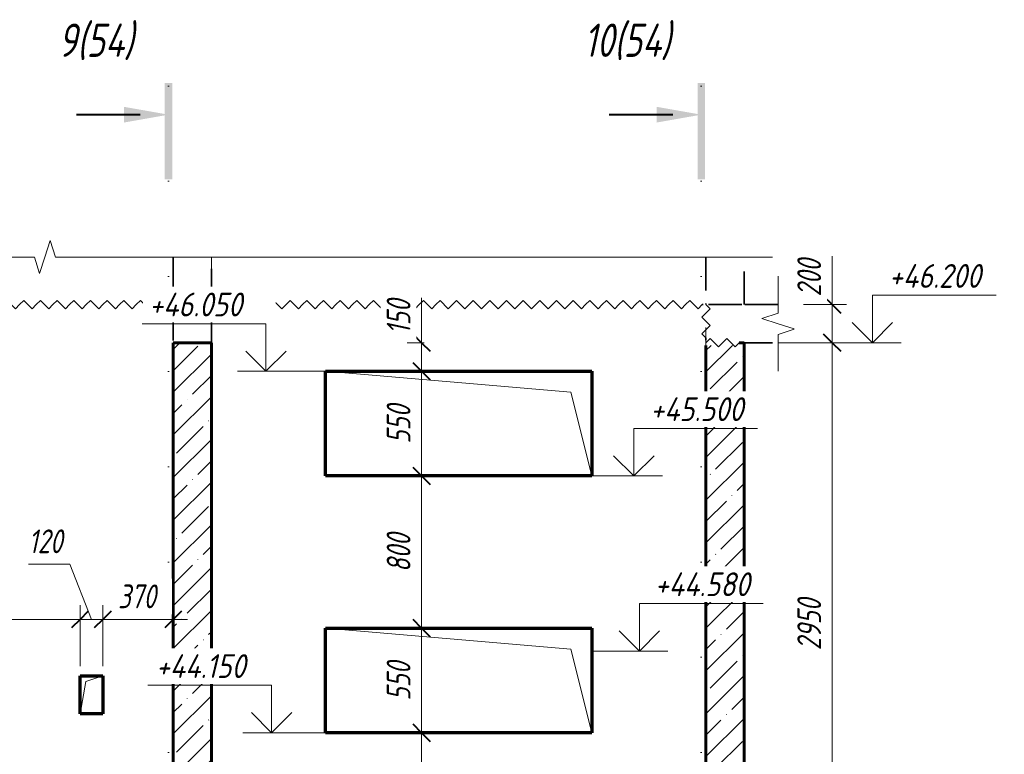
# Model space of a CAD drawing. Header units: millimetres. Extents: x -16800 to 60840, y 40904 to 48090.
# Tile 10 of 19: x 9051 to 14227, y 44037 to 47897. Entities that reach past the tile are written whole.
import ezdxf

# ---------------------------------------------------------------- set-up
doc = ezdxf.new("R2010")
doc.units = ezdxf.units.MM
for name, pattern in [('01 Штриховая _4 мм_', [300, 175, -125]), ('ADSK_Линия разреза', [1000, 0, -500, 0, -500]), ('ADSK_Линия сетки', [1250, 1000, -125, 0, -125]), ('ADSK_Невидимые', [250, 150, -100]), ('ADSK_Пунктирная_п5', [250, 0, -250])]:
    doc.linetypes.add(name, pattern=pattern)
for name, color, linetype, lineweight in [('A-____-____-DIMS', 211, 'Continuous', 9), ('A-____-____-DIMS-50', 211, 'Continuous', 9), ('A-____-NOTE-TEXT', 131, 'Continuous', 20), ('A-DETL-GENF-HDLN', 90, 'ADSK_Невидимые', 20), ('A-DETL-GENF-OTLN', 92, 'Continuous', 20), ('A-DOOR-____-OTLN', 31, 'Continuous', 20), ('A-FLOR-____-MCUT', 192, 'Continuous', 50), ('A-FLOR-____-OTLN', 192, 'Continuous', 20), ('A-GLAZ-____-OTLN', 151, 'Continuous', 20), ('A-WALL-____-MCUT', 113, 'Continuous', 50), ('A-WALL-____-OTLN', 113, 'Continuous', 20), ('A-WALL-____-PATT', 111, 'Continuous', 50), ('G-____-____-DIMS', 111, 'Continuous', 9), ('G-____-____-SYMB', 111, 'ADSK_Пунктирная_п5', 20), ('S-GRID-____-OTLN', 1, 'Continuous', 9)]:
    doc.layers.add(name, color=color, linetype=linetype, lineweight=lineweight)
doc.styles.add('GOST Common_I_1', font='GOST Common Italic.ttf', dxfattribs={"width": 0.8, "height": 125})
doc.styles.add('GOST Common_I_2', font='GOST Common Italic.ttf', dxfattribs={"width": 0.9, "height": 125})
doc.styles.add('GOST Common_I_3', font='GOST Common Italic.ttf', dxfattribs={"width": 0.8, "height": 175})
doc.dimstyles.new('ADSK_Округление_5мм__Узкий_', dxfattribs={"dimscale": 304.8, "dimtxt": 0.412449, "dimasz": 0.295276, "dimexe": 0.246063, "dimexo": 0.000538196, "dimgap": 0.065617, "dimtad": 1, "dimdec": 0, "dimlfac": 304.8, "dimrnd": 5, "dimdsep": 46, "dimtxsty": 'GOST Common_I_1', "dimblk1": 'OBLIQUE', "dimblk2": 'OBLIQUE', "dimsah": 1, "dimcen": 0.09, "dimdle": 0.246063, "dimazin": 0, "dimtfac": 1, "dimtdec": 4, "dimtix": 1, "dimtmove": 0, "dimatfit": 3, "dimfxl": 1, "dimtvp": 1, "dimtfill": 1, "dimtolj": 1, "dimtzin": 0, "dimlwd": 20, "dimlwe": 20, "dimarcsym": 2})
doc.dimstyles.new('ADSK_Округление_5мм__Узкий__1', dxfattribs={"dimscale": 304.8, "dimtxt": 0.412449, "dimasz": 0.295276, "dimexe": 0.246063, "dimexo": 0.000538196, "dimgap": 0.065617, "dimtad": 1, "dimdec": 0, "dimlfac": 304.8, "dimrnd": 5, "dimdsep": 46, "dimtxsty": 'GOST Common_I_1', "dimblk1": 'OBLIQUE', "dimblk2": 'OBLIQUE', "dimsah": 1, "dimcen": 0.09, "dimdle": 0.246063, "dimazin": 0, "dimtfac": 1, "dimtdec": 4, "dimtix": 1, "dimtmove": 1, "dimatfit": 3, "dimfxl": 1, "dimtvp": 1, "dimtfill": 1, "dimtolj": 1, "dimtzin": 0, "dimlwd": 20, "dimlwe": 20, "dimarcsym": 2})
pattern_1 = [(45, (-24278.23, 65910), (-112.2532, 112.2532), []), (45, (-24165.98, 65910), (-112.2532, 112.2532), [198.438, -39.688, 1.676, -38.011])]

# ---------------------------------------------------------------- blocks, each defined once
blk = doc.blocks.new('ADSK_Окно_ПроемПрямоугольный - ADSK_Окно_ПроемПрямоугольный-V6-КЖ1_Р_ВЭ15_Опалубка_3')
at = {"layer": 'A-DETL-GENF-HDLN'}
for p, q in [((53600, 44700), (52200, 44700)), ((52200, 44700), (52200, 44150)), ((53600, 44150), (53600, 44700)), ((52200, 44150), (53600, 44150))]:
    blk.add_line(p, q, dxfattribs=at)
at = {"layer": 'A-DETL-GENF-OTLN'}
for p, q in [((53490, 44590), (52200, 44700)), ((53600, 44150), (53490, 44590))]:
    blk.add_line(p, q, dxfattribs=at)
blk = doc.blocks.new('ADSK_Дверь_ПроемПрямоугольный - ADSK_Дверь_ПроемПрямоугольный-1820829-КЖ1_Р_ВЭ15_Опалубка_3')
at = {"layer": 'A-DETL-GENF-HDLN'}
for p, q in [((50909.7, 44450), (51029.7, 44450)), ((50909.7, 44250), (50909.7, 44450)), ((51029.7, 44450), (51029.7, 44250))]:
    blk.add_line(p, q, dxfattribs=at)
at = {"layer": 'A-DETL-GENF-OTLN'}
for p, q in [((50909.7, 44250), (50939.7, 44420)), ((50939.7, 44420), (51029.7, 44450))]:
    blk.add_line(p, q, dxfattribs=at)
blk = doc.blocks.new('ADSK_Обрыв_Линия - ADSK_Обрыв_линия-1412989-КЖ1_Р_ВЭ15_Опалубка_3')
at = {"layer": 'A-DETL-GENF-OTLN'}
for p, q in [((47050, 46650), (50670, 46650)), ((50781.3, 46650), (54400, 46650))]:
    blk.add_line(p, q, dxfattribs=at)
blk = doc.blocks.new('ADSK_Обрыв_Линия - ADSK_Обрыв_линия-1072157-КЖ1_Р_ВЭ15_Опалубка_3')
at = {"layer": 'A-DETL-GENF-OTLN'}
for p, q in [((46650, 43206.3), (46650, 43250)), ((46650, 43050), (46650, 43095))]:
    blk.add_line(p, q, dxfattribs=at)
blk = doc.blocks.new('Последовательность узлов - 3мм масшт 15-V8-КЖ1_Р_ВЭ15_Опалубка_3')
at = {"layer": 'A-DETL-GENF-OTLN'}
for p, q in [((49630, 46400), (49651.9, 46421.9)), ((49695.6, 46378.1), (49651.9, 46421.9)), ((49717.5, 46400), (49695.6, 46378.1)), ((49717.5, 46400), (49739.4, 46421.9)), ((49783.1, 46378.1), (49739.4, 46421.9)), ((49805, 46400), (49783.1, 46378.1)), ((49805, 46400), (49826.9, 46421.9)), ((49870.6, 46378.1), (49826.9, 46421.9)), ((49892.5, 46400), (49870.6, 46378.1)), ((49892.5, 46400), (49914.4, 46421.9)), ((49958.1, 46378.1), (49914.4, 46421.9)), ((49980, 46400), (49958.1, 46378.1)), ((49980, 46400), (50001.9, 46421.9)), ((50045.6, 46378.1), (50001.9, 46421.9)), ((50067.5, 46400), (50045.6, 46378.1)), ((50067.5, 46400), (50089.4, 46421.9)), ((50133.1, 46378.1), (50089.4, 46421.9)), ((50155, 46400), (50133.1, 46378.1)), ((50155, 46400), (50176.9, 46421.9)), ((50220.6, 46378.1), (50176.9, 46421.9)), ((50242.5, 46400), (50220.6, 46378.1)), ((50242.5, 46400), (50264.4, 46421.9)), ((50308.1, 46378.1), (50264.4, 46421.9)), ((50330, 46400), (50308.1, 46378.1)), ((50330, 46400), (50351.9, 46421.9)), ((50395.6, 46378.1), (50351.9, 46421.9)), ((50417.5, 46400), (50395.6, 46378.1)), ((50417.5, 46400), (50439.4, 46421.9)), ((50483.1, 46378.1), (50439.4, 46421.9)), ((50505, 46400), (50483.1, 46378.1)), ((50505, 46400), (50526.9, 46421.9)), ((50570.6, 46378.1), (50526.9, 46421.9)), ((50592.5, 46400), (50570.6, 46378.1)), ((50592.5, 46400), (50614.4, 46421.9)), ((50658.1, 46378.1), (50614.4, 46421.9)), ((50680, 46400), (50658.1, 46378.1)), ((50680, 46400), (50701.9, 46421.9)), ((50745.6, 46378.1), (50701.9, 46421.9)), ((50767.5, 46400), (50745.6, 46378.1)), ((50767.5, 46400), (50789.4, 46421.9)), ((50833.1, 46378.1), (50789.4, 46421.9)), ((50855, 46400), (50833.1, 46378.1)), ((50855, 46400), (50876.9, 46421.9)), ((50920.6, 46378.1), (50876.9, 46421.9)), ((50942.5, 46400), (50920.6, 46378.1)), ((50942.5, 46400), (50964.4, 46421.9)), ((51008.1, 46378.1), (50964.4, 46421.9)), ((51030, 46400), (51008.1, 46378.1)), ((51030, 46400), (51051.9, 46421.9)), ((51095.6, 46378.1), (51051.9, 46421.9)), ((51117.5, 46400), (51095.6, 46378.1)), ((51117.5, 46400), (51139.4, 46421.9)), ((51183.1, 46378.1), (51139.4, 46421.9)), ((51205, 46400), (51183.1, 46378.1)), ((51205, 46400), (51226.9, 46421.9)), ((51270.6, 46378.1), (51226.9, 46421.9)), ((51292.5, 46400), (51270.6, 46378.1)), ((51292.5, 46400), (51314.4, 46421.9)), ((51358.1, 46378.1), (51314.4, 46421.9)), ((51380, 46400), (51358.1, 46378.1)), ((51380, 46400), (51401.9, 46421.9)), ((51445.6, 46378.1), (51401.9, 46421.9)), ((51467.5, 46400), (51445.6, 46378.1)), ((51467.5, 46400), (51489.4, 46421.9)), ((51533.1, 46378.1), (51489.4, 46421.9)), ((51555, 46400), (51533.1, 46378.1)), ((51555, 46400), (51576.9, 46421.9)), ((51620.6, 46378.1), (51576.9, 46421.9)), ((51642.5, 46400), (51620.6, 46378.1)), ((51642.5, 46400), (51664.4, 46421.9)), ((51708.1, 46378.1), (51664.4, 46421.9)), ((51730, 46400), (51708.1, 46378.1)), ((51730, 46400), (51751.9, 46421.9)), ((51795.6, 46378.1), (51751.9, 46421.9)), ((51817.5, 46400), (51795.6, 46378.1)), ((51817.5, 46400), (51839.4, 46421.9)), ((51883.1, 46378.1), (51839.4, 46421.9)), ((51905, 46400), (51883.1, 46378.1)), ((51905, 46400), (51926.9, 46421.9)), ((51970.6, 46378.1), (51926.9, 46421.9)), ((51992.5, 46400), (51970.6, 46378.1)), ((51992.5, 46400), (52014.4, 46421.9)), ((52058.1, 46378.1), (52014.4, 46421.9)), ((52080, 46400), (52058.1, 46378.1)), ((52080, 46400), (52101.9, 46421.9)), ((52145.6, 46378.1), (52101.9, 46421.9)), ((52167.5, 46400), (52145.6, 46378.1)), ((52167.5, 46400), (52189.4, 46421.9)), ((52233.1, 46378.1), (52189.4, 46421.9)), ((52255, 46400), (52233.1, 46378.1)), ((52255, 46400), (52276.9, 46421.9)), ((52320.6, 46378.1), (52276.9, 46421.9)), ((52342.5, 46400), (52320.6, 46378.1)), ((52342.5, 46400), (52364.4, 46421.9)), ((52408.1, 46378.1), (52364.4, 46421.9)), ((52430, 46400), (52408.1, 46378.1)), ((52430, 46400), (52451.9, 46421.9)), ((52495.6, 46378.1), (52451.9, 46421.9)), ((52517.5, 46400), (52495.6, 46378.1)), ((52517.5, 46400), (52539.4, 46421.9)), ((52583.1, 46378.1), (52539.4, 46421.9)), ((52605, 46400), (52583.1, 46378.1)), ((52605, 46400), (52626.9, 46421.9)), ((52670.6, 46378.1), (52626.9, 46421.9)), ((52692.5, 46400), (52670.6, 46378.1)), ((52692.5, 46400), (52714.4, 46421.9)), ((52758.1, 46378.1), (52714.4, 46421.9)), ((52780, 46400), (52758.1, 46378.1)), ((52780, 46400), (52801.9, 46421.9)), ((52845.6, 46378.1), (52801.9, 46421.9)), ((52867.5, 46400), (52845.6, 46378.1)), ((52867.5, 46400), (52889.4, 46421.9)), ((52933.1, 46378.1), (52889.4, 46421.9)), ((52955, 46400), (52933.1, 46378.1)), ((52955, 46400), (52976.9, 46421.9)), ((53020.6, 46378.1), (52976.9, 46421.9)), ((53042.5, 46400), (53020.6, 46378.1)), ((53042.5, 46400), (53064.4, 46421.9)), ((53108.1, 46378.1), (53064.4, 46421.9)), ((53130, 46400), (53108.1, 46378.1)), ((53130, 46400), (53151.9, 46421.9)), ((53195.6, 46378.1), (53151.9, 46421.9)), ((53217.5, 46400), (53195.6, 46378.1)), ((53217.5, 46400), (53239.4, 46421.9)), ((53283.1, 46378.1), (53239.4, 46421.9)), ((53305, 46400), (53283.1, 46378.1)), ((53305, 46400), (53326.9, 46421.9)), ((53370.6, 46378.1), (53326.9, 46421.9)), ((53392.5, 46400), (53370.6, 46378.1)), ((53392.5, 46400), (53414.4, 46421.9)), ((53458.1, 46378.1), (53414.4, 46421.9)), ((53480, 46400), (53458.1, 46378.1)), ((53480, 46400), (53501.9, 46421.9)), ((53545.6, 46378.1), (53501.9, 46421.9)), ((53567.5, 46400), (53545.6, 46378.1)), ((53567.5, 46400), (53589.4, 46421.9)), ((53633.1, 46378.1), (53589.4, 46421.9)), ((53655, 46400), (53633.1, 46378.1)), ((53655, 46400), (53676.9, 46421.9)), ((53720.6, 46378.1), (53676.9, 46421.9)), ((53742.5, 46400), (53720.6, 46378.1)), ((53742.5, 46400), (53764.4, 46421.9)), ((53808.1, 46378.1), (53764.4, 46421.9)), ((53830, 46400), (53808.1, 46378.1)), ((53830, 46400), (53851.9, 46421.9)), ((53895.6, 46378.1), (53851.9, 46421.9)), ((53917.5, 46400), (53895.6, 46378.1)), ((53917.5, 46400), (53939.4, 46421.9)), ((53983.1, 46378.1), (53939.4, 46421.9)), ((54005, 46400), (53983.1, 46378.1)), ((54005, 46400), (54026.9, 46421.9)), ((54070.6, 46378.1), (54026.9, 46421.9)), ((54092.5, 46400), (54070.6, 46378.1)), ((54092.5, 46400), (54114.4, 46421.9)), ((54158.1, 46378.1), (54114.4, 46421.9)), ((54180, 46400), (54158.1, 46378.1))]:
    blk.add_line(p, q, dxfattribs=at)
blk = doc.blocks.new('Последовательность узлов - 3мм масшт 15-V7-КЖ1_Р_ВЭ15_Опалубка_3')
at = {"layer": 'A-DETL-GENF-OTLN'}
for p, q in [((49630, 46375), (49651.9, 46353.1)), ((49651.9, 46353.1), (49608.1, 46309.4)), ((49630, 46287.5), (49608.1, 46309.4)), ((49630, 46287.5), (49651.9, 46265.6)), ((49651.9, 46265.6), (49608.1, 46221.9)), ((49630, 46200), (49608.1, 46221.9))]:
    blk.add_line(p, q, dxfattribs=at)
blk = doc.blocks.new('Высотные отметки - Стрелка вверх-6399-КЖ1_Р_ВЭ15_Опалубка_3')
at = {"layer": 'A-____-NOTE-TEXT'}
for p, q in [((55075.1, 46450), (55725.1, 46450)), ((55075.1, 46200), (55075.1, 46450)), ((55075.1, 46200), (54969, 46306.1)), ((55075.1, 46200), (55181.2, 46306.1)), ((54925.1, 46200), (55225.1, 46200))]:
    blk.add_line(p, q, dxfattribs=at)
blk = doc.blocks.new('Разрез - Номер вида и Номер листа спереди_3_5 мм-6455-КЖ1_Р_ВЭ15_Опалубка_3')
at = {"layer": 'G-____-____-SYMB', "linetype": 'Continuous', "lineweight": 9}
for points in [[(47045.3, 47058.4), (47005.4, 47058.4), (47005.4, 47564.9), (47045.3, 47564.9)], [(46791.4, 47439.5), (47025.1, 47398.3), (46791.4, 47357.1)]]:
    blk.add_hatch(color=256, dxfattribs=at).paths.add_polyline_path(points)
at = {"layer": 'G-____-____-SYMB', "linetype": 'Continuous', "lineweight": 40}
blk.add_line((46875.1, 47398.3), (46541.9, 47398.3), dxfattribs=at)
blk = doc.blocks.new('DIMBLOCK52-КЖ1_Р_ВЭ15_Опалубка_3')
at = {"layer": 'A-____-____-DIMS-50', "lineweight": 20}
for p, q in [((11163.6, 46435.8), (11163.6, 46219)), ((11163.6, 46275), (11163.6, 46050)), ((11163.6, 46219), (11163.6, 46125)), ((11163.6, 46200), (11088.6, 46200)), ((11163.6, 46200), (11177.3, 46200)), ((11163.6, 46050), (11088.6, 46050)), ((11163.6, 46050), (11177.3, 46050))]:
    blk.add_line(p, q, dxfattribs=at)
at = {"layer": 'A-____-____-DIMS-50', "lineweight": 40}
for p, q in [((11163.6, 46200), (11118.6, 46245)), ((11163.6, 46200), (11208.6, 46155)), ((11163.6, 46050), (11118.6, 46095)), ((11163.6, 46050), (11208.6, 46005))]:
    blk.add_line(p, q, dxfattribs=at)
at = {"layer": 'A-____-____-DIMS-50', "color": 0, "lineweight": 20, "insert": (10980.3, 46244), "char_height": 125, "width": 230.121, "attachment_point": 1, "rotation": 90, "line_spacing_factor": 1.022761, "style": 'GOST Common_I_1', "bg_fill": 3, "box_fill_scale": 1.25, "bg_fill_color": 256, "bg_fill_true_color": 13158600, "bg_fill_transparency": 0}
blk.add_mtext('150', dxfattribs=at)
blk = doc.blocks.new('_Oblique')
at = {"color": 0, "linetype": 'ByBlock', "lineweight": -2}
blk.add_line((-0.5, -0.5), (0.5, 0.5), dxfattribs=at)
blk = doc.blocks.new('DIMBLOCK53-КЖ1_Р_ВЭ15_Опалубка_3')
at = {"layer": 'A-____-____-DIMS-50', "lineweight": 40}
for p, q in [((11163.6, 46050), (11118.6, 46095)), ((11163.6, 46050), (11208.6, 46005)), ((11163.6, 45500), (11118.6, 45545)), ((11163.6, 45500), (11208.6, 45455))]:
    blk.add_line(p, q, dxfattribs=at)
at = {"layer": 'A-____-____-DIMS-50', "lineweight": 20}
for p, q in [((11163.6, 46050), (11088.6, 46050)), ((11163.6, 46050), (11163.6, 45500)), ((11163.6, 46050), (11177.3, 46050)), ((11163.6, 45500), (11088.6, 45500)), ((11163.6, 45500), (11177.3, 45500))]:
    blk.add_line(p, q, dxfattribs=at)
at = {"layer": 'A-____-____-DIMS-50', "color": 0, "lineweight": 20, "insert": (10980.3, 45669.5), "char_height": 125, "width": 253.133, "attachment_point": 1, "rotation": 90, "line_spacing_factor": 1.022761, "style": 'GOST Common_I_1', "bg_fill": 3, "box_fill_scale": 1.25, "bg_fill_color": 256, "bg_fill_true_color": 13158600, "bg_fill_transparency": 0}
blk.add_mtext('550', dxfattribs=at)
blk = doc.blocks.new('DIMBLOCK54-КЖ1_Р_ВЭ15_Опалубка_3')
at = {"layer": 'A-____-____-DIMS-50', "lineweight": 40}
for p, q in [((11163.6, 45500), (11118.6, 45545)), ((11163.6, 45500), (11208.6, 45455)), ((11163.6, 44700), (11118.6, 44745)), ((11163.6, 44700), (11208.6, 44655))]:
    blk.add_line(p, q, dxfattribs=at)
at = {"layer": 'A-____-____-DIMS-50', "lineweight": 20}
for p, q in [((11163.6, 45500), (11088.6, 45500)), ((11163.6, 45500), (11163.6, 44700)), ((11163.6, 45500), (11177.3, 45500)), ((11163.6, 44700), (11088.6, 44700)), ((11163.6, 44700), (11177.3, 44700))]:
    blk.add_line(p, q, dxfattribs=at)
at = {"layer": 'A-____-____-DIMS-50', "color": 0, "lineweight": 20, "insert": (10980.3, 44994.5), "char_height": 125, "width": 253.133, "attachment_point": 1, "rotation": 90, "line_spacing_factor": 1.022761, "style": 'GOST Common_I_1', "bg_fill": 3, "box_fill_scale": 1.25, "bg_fill_color": 256, "bg_fill_true_color": 13158600, "bg_fill_transparency": 0}
blk.add_mtext('800', dxfattribs=at)
blk = doc.blocks.new('DIMBLOCK55-КЖ1_Р_ВЭ15_Опалубка_3')
at = {"layer": 'A-____-____-DIMS-50', "lineweight": 40}
for p, q in [((11163.6, 44700), (11118.6, 44745)), ((11163.6, 44700), (11208.6, 44655)), ((11163.6, 44150), (11118.6, 44195)), ((11163.6, 44150), (11208.6, 44105))]:
    blk.add_line(p, q, dxfattribs=at)
at = {"layer": 'A-____-____-DIMS-50', "lineweight": 20}
for p, q in [((11163.6, 44700), (11088.6, 44700)), ((11163.6, 44700), (11163.6, 44150)), ((11163.6, 44700), (11177.3, 44700)), ((11163.6, 44150), (11088.6, 44150)), ((11163.6, 44150), (11177.3, 44150))]:
    blk.add_line(p, q, dxfattribs=at)
at = {"layer": 'A-____-____-DIMS-50', "color": 0, "lineweight": 20, "insert": (10980.3, 44319.5), "char_height": 125, "width": 253.133, "attachment_point": 1, "rotation": 90, "line_spacing_factor": 1.022761, "style": 'GOST Common_I_1', "bg_fill": 3, "box_fill_scale": 1.25, "bg_fill_color": 256, "bg_fill_true_color": 13158600, "bg_fill_transparency": 0}
blk.add_mtext('550', dxfattribs=at)
blk = doc.blocks.new('DIMBLOCK56-КЖ1_Р_ВЭ15_Опалубка_3')
at = {"layer": 'A-____-____-DIMS-50', "lineweight": 20}
for p, q in [((11163.6, 44150), (11088.6, 44150)), ((11163.6, 44150), (11163.6, 43175)), ((11163.6, 44150), (11177.3, 44150)), ((11163.6, 43250), (11088.6, 43250)), ((11163.6, 43250), (11177.3, 43250))]:
    blk.add_line(p, q, dxfattribs=at)
at = {"layer": 'A-____-____-DIMS-50', "lineweight": 40}
for p, q in [((11163.6, 44150), (11118.6, 44195)), ((11163.6, 44150), (11208.6, 44105)), ((11163.6, 43250), (11118.6, 43295)), ((11163.6, 43250), (11208.6, 43205))]:
    blk.add_line(p, q, dxfattribs=at)
at = {"layer": 'A-____-____-DIMS-50', "color": 0, "lineweight": 20, "insert": (10980.3, 43594.5), "char_height": 125, "width": 253.133, "attachment_point": 1, "rotation": 90, "line_spacing_factor": 1.022761, "style": 'GOST Common_I_1', "bg_fill": 3, "box_fill_scale": 1.25, "bg_fill_color": 256, "bg_fill_true_color": 13158600, "bg_fill_transparency": 0}
blk.add_mtext('900', dxfattribs=at)
blk = doc.blocks.new('DIMBLOCK61-КЖ1_Р_ВЭ15_Опалубка_3')
at = {"layer": 'A-____-____-DIMS-50', "lineweight": 20}
for p, q in [((13321.8, 46654), (13321.8, 46418)), ((13321.8, 46475), (13321.8, 46200)), ((13321.8, 46400), (13171.8, 46400)), ((13321.8, 46418), (13321.8, 46300)), ((13321.8, 46400), (13396.8, 46400)), ((13321.8, 46200), (13171.8, 46200)), ((13321.8, 46200), (13396.8, 46200))]:
    blk.add_line(p, q, dxfattribs=at)
at = {"layer": 'A-____-____-DIMS-50', "lineweight": 40}
for p, q in [((13321.8, 46400), (13276.8, 46445)), ((13321.8, 46400), (13366.8, 46355)), ((13321.8, 46200), (13276.8, 46245)), ((13321.8, 46200), (13366.8, 46155))]:
    blk.add_line(p, q, dxfattribs=at)
at = {"layer": 'A-____-____-DIMS-50', "color": 0, "lineweight": 20, "insert": (13138.5, 46443), "char_height": 125, "width": 253.133, "attachment_point": 1, "rotation": 90, "line_spacing_factor": 1.022761, "style": 'GOST Common_I_1', "bg_fill": 3, "box_fill_scale": 1.25, "bg_fill_color": 256, "bg_fill_true_color": 13158600, "bg_fill_transparency": 0}
blk.add_mtext('200', dxfattribs=at)
blk = doc.blocks.new('DIMBLOCK62-КЖ1_Р_ВЭ15_Опалубка_3')
at = {"layer": 'A-____-____-DIMS-50', "lineweight": 40}
for p, q in [((13321.8, 46200), (13276.8, 46245)), ((13321.8, 46200), (13366.8, 46155)), ((13321.8, 43250), (13276.8, 43295)), ((13321.8, 43250), (13366.8, 43205))]:
    blk.add_line(p, q, dxfattribs=at)
at = {"layer": 'A-____-____-DIMS-50', "lineweight": 20}
for p, q in [((13321.8, 46200), (13171.8, 46200)), ((13321.8, 46200), (13321.8, 43175)), ((13321.8, 46200), (13396.8, 46200)), ((13321.8, 43250), (13171.8, 43250)), ((13321.8, 43250), (13396.8, 43250))]:
    blk.add_line(p, q, dxfattribs=at)
at = {"layer": 'A-____-____-DIMS-50', "color": 0, "lineweight": 20, "insert": (13138.5, 44584.4), "char_height": 125, "width": 337.511, "attachment_point": 1, "rotation": 90, "line_spacing_factor": 1.022761, "style": 'GOST Common_I_1', "bg_fill": 3, "box_fill_scale": 1.25, "bg_fill_color": 256, "bg_fill_true_color": 13158600, "bg_fill_transparency": 0}
blk.add_mtext('2950', dxfattribs=at)
blk = doc.blocks.new('DIMBLOCK65-КЖ1_Р_ВЭ15_Опалубка_3')
at = {"layer": 'A-____-____-DIMS-50', "lineweight": 20}
for p, q in [((8408.2, 44746.3), (8408.2, 44821.3)), ((9368.2, 44746.3), (9368.2, 44821.3)), ((8408.2, 44746.3), (9368.2, 44746.3)), ((8408.2, 44746.3), (8408.2, 44500)), ((9368.2, 44746.3), (9368.2, 44500))]:
    blk.add_line(p, q, dxfattribs=at)
at = {"layer": 'A-____-____-DIMS-50', "lineweight": 40}
for p, q in [((8408.2, 44746.3), (8453.2, 44791.3)), ((9368.2, 44746.3), (9413.2, 44791.3)), ((8408.2, 44746.3), (8363.2, 44701.3)), ((9368.2, 44746.3), (9323.2, 44701.3))]:
    blk.add_line(p, q, dxfattribs=at)
at = {"layer": 'A-____-____-DIMS-50', "color": 0, "lineweight": 20, "insert": (8782.7, 44929.7), "char_height": 125, "width": 253.133, "attachment_point": 1, "line_spacing_factor": 1.022761, "style": 'GOST Common_I_1', "bg_fill": 3, "box_fill_scale": 1.25, "bg_fill_color": 256, "bg_fill_true_color": 13158600, "bg_fill_transparency": 0}
blk.add_mtext('960', dxfattribs=at)
blk = doc.blocks.new('DIMBLOCK66-КЖ1_Р_ВЭ15_Опалубка_3')
at = {"layer": 'A-____-____-DIMS-50', "lineweight": 20}
for p, q in [((9097.7, 45035.6), (9314.5, 45035.6)), ((9314.5, 45035.6), (9428.2, 44746.3)), ((9368.2, 44746.3), (9368.2, 44821.3)), ((9488.2, 44746.3), (9488.2, 44821.3)), ((9368.2, 44746.3), (9488.2, 44746.3)), ((9368.2, 44746.3), (9368.2, 44500)), ((9488.2, 44746.3), (9488.2, 44500))]:
    blk.add_line(p, q, dxfattribs=at)
at = {"layer": 'A-____-____-DIMS-50', "lineweight": 40}
for p, q in [((9368.2, 44746.3), (9413.2, 44791.3)), ((9488.2, 44746.3), (9533.2, 44791.3)), ((9368.2, 44746.3), (9323.2, 44701.3)), ((9488.2, 44746.3), (9443.2, 44701.3))]:
    blk.add_line(p, q, dxfattribs=at)
at = {"layer": 'A-____-____-DIMS-50', "color": 0, "lineweight": 20, "insert": (9097.7, 45219), "char_height": 125, "width": 230.121, "attachment_point": 1, "line_spacing_factor": 1.022761, "style": 'GOST Common_I_1', "bg_fill": 3, "box_fill_scale": 1.25, "bg_fill_color": 256, "bg_fill_true_color": 13158600, "bg_fill_transparency": 0}
blk.add_mtext('120', dxfattribs=at)
blk = doc.blocks.new('DIMBLOCK67-КЖ1_Р_ВЭ15_Опалубка_3')
at = {"layer": 'A-____-____-DIMS-50', "lineweight": 20}
for p, q in [((9488.2, 44746.3), (9488.2, 44821.3)), ((9488.2, 44746.3), (9933.5, 44746.3)), ((9488.2, 44746.3), (9488.2, 44500)), ((9858.5, 44746.3), (9858.5, 44760)), ((9858.5, 44746.3), (9858.5, 44671.3))]:
    blk.add_line(p, q, dxfattribs=at)
at = {"layer": 'A-____-____-DIMS-50', "lineweight": 40}
for p, q in [((9488.2, 44746.3), (9533.2, 44791.3)), ((9858.5, 44746.3), (9903.5, 44791.3)), ((9488.2, 44746.3), (9443.2, 44701.3)), ((9858.5, 44746.3), (9813.5, 44701.3))]:
    blk.add_line(p, q, dxfattribs=at)
at = {"layer": 'A-____-____-DIMS-50', "color": 0, "lineweight": 20, "insert": (9567.9, 44929.7), "char_height": 125, "width": 253.133, "attachment_point": 1, "line_spacing_factor": 1.022761, "style": 'GOST Common_I_1', "bg_fill": 3, "box_fill_scale": 1.25, "bg_fill_color": 256, "bg_fill_true_color": 13158600, "bg_fill_transparency": 0}
blk.add_mtext('370', dxfattribs=at)

msp = doc.modelspace()

# ---------------------------------------------------------------- hatches: boundary and pattern name
at = {"layer": 'A-WALL-____-PATT', "lineweight": 9}
h = msp.add_hatch(dxfattribs=at)
h.set_pattern_fill('FP_2', color=256, style=0, pattern_type=2)
h.set_pattern_definition(pattern_1)
h.paths.add_polyline_path([(10058.4774, 43250), (10058.4774, 46200), (9858.4774, 46200), (9858.4774, 43250)])
h = msp.add_hatch(dxfattribs=at)
h.set_pattern_fill('FP_2', color=256, style=0, pattern_type=2)
h.set_pattern_definition(pattern_1)
h.paths.add_polyline_path([(12858.4774, 43250), (12858.4774, 46200), (12833.4774, 46200), (12833.4774, 46186), (12658.4774, 46186), (12658.4774, 43250)])

# ---------------------------------------------------------------- linework, layer by layer
at = {"layer": 'A-____-NOTE-TEXT'}
for p, q in [((9211.6317, 46736.6501), (9183.4774, 46650)), ((9239.786, 46650), (9211.6317, 46736.6501)), ((9128.4774, 46650), (9155.9774, 46563.3975)), ((9183.4774, 46650), (9155.9774, 46563.3975)), ((12858.4774, 46650), (13008.4774, 46650)), ((13038.4774, 46400), (13038.4774, 46550)), ((13038.4774, 46355), (12951.8748, 46327.5)), ((13038.4774, 46300), (12951.8748, 46327.5)), ((13122.0008, 46272.8616), (13038.4774, 46300)), ((13038.4774, 46243.6913), (13122.0008, 46270.8297)), ((13038.4774, 46200), (13038.4774, 46050))]:
    msp.add_line(p, q, dxfattribs=at)
at = {"layer": 'A-FLOR-____-MCUT', "linetype": '01 Штриховая _4 мм_', "lineweight": 35}
for p, q in [((9858.4774, 46386), (9858.4774, 46200)), ((10058.4774, 46200), (10058.4774, 46386)), ((13038.4774, 46400), (12672.4774, 46400)), ((12658.4774, 46225), (12658.4774, 46214)), ((9858.4774, 46200), (10058.4774, 46200)), ((12833.4774, 46200), (13038.4774, 46200))]:
    msp.add_line(p, q, dxfattribs=at)
at = {"layer": 'A-FLOR-____-OTLN', "linetype": '01 Штриховая _4 мм_', "lineweight": 35}
msp.add_line((12638.4769, 46400), (12644.4774, 46400), dxfattribs=at)
at = {"layer": 'A-WALL-____-MCUT', "linetype": '01 Штриховая _4 мм_', "lineweight": 35}
for p, q in [((9858.4774, 46650), (9858.4774, 46414)), ((10058.4774, 46414), (10058.4774, 46650)), ((12658.4774, 46650), (12658.4774, 46400)), ((12858.4774, 46400), (12858.4774, 46650)), ((12672.4774, 46400), (12858.4774, 46400))]:
    msp.add_line(p, q, dxfattribs=at)
at = {"layer": 'A-WALL-____-MCUT', "lineweight": 60}
for p, q in [((10058.4774, 46200), (9858.4774, 46200)), ((9858.4774, 46200), (9858.4774, 43250)), ((10058.4774, 43250), (10058.4774, 46200)), ((12658.4774, 46186), (12658.4774, 43250)), ((12858.4774, 46200), (12833.4774, 46200)), ((12858.4774, 43250), (12858.4774, 46200))]:
    msp.add_line(p, q, dxfattribs=at)
at = {"layer": 'A-WALL-____-OTLN', "linetype": '01 Штриховая _4 мм_', "lineweight": 35}
msp.add_line((12638.4769, 46400), (12644.4774, 46400), dxfattribs=at)
at = {"layer": 'A-WALL-____-OTLN', "lineweight": 70}
for p, q in [((10658.4774, 46050), (12058.4774, 46050)), ((10658.4774, 45500), (10658.4774, 46050)), ((12058.4774, 46050), (12058.4774, 45500)), ((12058.4774, 45500), (10658.4774, 45500)), ((10658.4774, 44700), (12058.4774, 44700)), ((10658.4774, 44150), (10658.4774, 44700)), ((12058.4774, 44700), (12058.4774, 44150)), ((9368.2169, 44450), (9488.2169, 44450)), ((9368.2169, 44250), (9368.2169, 44450)), ((9488.2169, 44450), (9488.2169, 44250)), ((9488.2169, 44250), (9368.2169, 44250)), ((12058.4774, 44150), (10658.4774, 44150))]:
    msp.add_line(p, q, dxfattribs=at)
at = {"layer": 'G-____-____-DIMS', "lineweight": 20}
for p, q in [((13038.4774, 46200), (13533.5895, 46200)), ((12058.4774, 44580), (12308.6216, 44580)), ((10658.4774, 44150), (10374.7851, 44150))]:
    msp.add_line(p, q, dxfattribs=at)
at = {"layer": 'G-____-____-SYMB', "linetype": 'ADSK_Линия разреза'}
for p, q in [((9833.584, 47548.2783), (9833.584, 42155.4273)), ((12633.584, 47548.2783), (12633.584, 42155.4273))]:
    msp.add_line(p, q, dxfattribs=at)
at = {"layer": 'S-GRID-____-OTLN', "linetype": 'ADSK_Линия сетки'}
for p, q in [((10058.4774, 41528.9348), (10058.4774, 46650)), ((12658.4774, 41528.9348), (12658.4774, 46650))]:
    msp.add_line(p, q, dxfattribs=at)

# ---------------------------------------------------------------- block references
at = {"layer": 'A-____-NOTE-TEXT'}
for p in [(-41541.5226, 0), (-42795.9143, -700), (-42766.4905, -1620)]:
    msp.add_blockref('Высотные отметки - Стрелка вверх-6399-КЖ1_Р_ВЭ15_Опалубка_3', p, dxfattribs=at)
at = {"layer": 'A-____-NOTE-TEXT', "extrusion": (0, 0, -1)}
for p in [(-65420.4712, -150), (-65449.8972, -2050)]:
    msp.add_blockref('Высотные отметки - Стрелка вверх-6399-КЖ1_Р_ВЭ15_Опалубка_3', p, dxfattribs=at)
at = {"layer": 'A-DETL-GENF-OTLN'}
for name in ['ADSK_Обрыв_Линия - ADSK_Обрыв_линия-1412989-КЖ1_Р_ВЭ15_Опалубка_3', 'Последовательность узлов - 3мм масшт 15-V8-КЖ1_Р_ВЭ15_Опалубка_3']:
    msp.add_blockref(name, (-41541.5226, 0), dxfattribs=at)
for name, p, rotation in [('Последовательность узлов - 3мм масшт 15-V7-КЖ1_Р_ВЭ15_Опалубка_3', (62288.4769, 92600), 180), ('ADSK_Обрыв_Линия - ADSK_Обрыв_линия-1072157-КЖ1_Р_ВЭ15_Опалубка_3', (59688.4774, 89450), 180), ('Последовательность узлов - 3мм масшт 15-V7-КЖ1_Р_ВЭ15_Опалубка_3', (-33541.5226, 95829.9995), 270)]:
    msp.add_blockref(name, p, dxfattribs=dict(at, rotation=rotation))
at = {"layer": 'A-DOOR-____-OTLN'}
msp.add_blockref('ADSK_Дверь_ПроемПрямоугольный - ADSK_Дверь_ПроемПрямоугольный-1820829-КЖ1_Р_ВЭ15_Опалубка_3', (-41541.5226, 0), dxfattribs=at)
at = {"layer": 'A-GLAZ-____-OTLN'}
for p in [(-41541.5226, 1350), (-41541.5226, 0)]:
    msp.add_blockref('ADSK_Окно_ПроемПрямоугольный - ADSK_Окно_ПроемПрямоугольный-V6-КЖ1_Р_ВЭ15_Опалубка_3', p, dxfattribs=at)
at = {"layer": 'G-____-____-SYMB', "linetype": 'Continuous', "lineweight": 40}
for p in [(-37191.5226, 0), (-34391.5226, 0)]:
    msp.add_blockref('Разрез - Номер вида и Номер листа спереди_3_5 мм-6455-КЖ1_Р_ВЭ15_Опалубка_3', p, dxfattribs=at)

# ---------------------------------------------------------------- texts
at = {"layer": 'G-____-____-DIMS', "lineweight": 20, "insert": (13619.5954, 46613.3535), "char_height": 125, "width": 633.585746, "attachment_point": 1, "line_spacing_factor": 1.022761, "style": 'GOST Common_I_2', "bg_fill": 3, "box_fill_scale": 1.25, "bg_fill_color": 256, "bg_fill_true_color": 13158600, "bg_fill_transparency": 0}
msp.add_mtext('+46.200', dxfattribs=at)
at = {"layer": 'G-____-____-SYMB', "linetype": 'Continuous', "lineweight": 9, "char_height": 175, "attachment_point": 1, "style": 'GOST Common_I_3'}
for s, insert, width in [('9(54)', (9253.8842, 47877.1167), 532.3205), ('10(54)', (12016.8842, 47877.1167), 622.1095)]:
    msp.add_mtext(s, dxfattribs=dict(at, insert=insert, width=width))

# ---------------------------------------------------------------- next in the draw order: texts
at = {"layer": 'G-____-____-DIMS', "lineweight": 20, "char_height": 125, "attachment_point": 1, "line_spacing_factor": 1.022761, "style": 'GOST Common_I_2', "bg_fill": 3, "box_fill_scale": 1.25, "bg_fill_color": 256, "bg_fill_true_color": 13158600, "bg_fill_transparency": 0}
for s, insert, width in [('+46.050', (9731.365, 46463.3535), 633.585746), ('+45.500', (12365.2038, 45913.3535), 633.585746), ('+44.580', (12388.9706, 44993.3535), 647.162584), ('+44.150', (9766.4481, 44563.3535), 620.008909)]:
    msp.add_mtext(s, dxfattribs=dict(at, insert=insert, width=width))

# ---------------------------------------------------------------- next in the draw order: dimensions: what is measured, and where the dimension line sits
at = {"layer": 'A-____-____-DIMS', "lineweight": 20}
for base, p1, p2, override, picture, middle in [((13321.8378, 46200), (13131.7695, 46400), (13131.7695, 46200), {"dimpost": '<>', "dimfxl": 200}, 'DIMBLOCK61-КЖ1_Р_ВЭ15_Опалубка_3', (13221.8176, 46569.5944)), ((11163.6472, 46050), (11227.2869, 46200), (11227.2869, 46050), {"dimpost": '<>', "dimfxl": 150}, 'DIMBLOCK52-КЖ1_Р_ВЭ15_Опалубка_3', (11063.627, 46359.0846))]:
    dim = msp.add_linear_dim(base=base, p1=p1, p2=p2, angle=90, dimstyle='ADSK_Округление_5мм__Узкий__1', override=override, dxfattribs=at)
    dim.commit()
    dim.dimension.update_dxf_attribs({"geometry": picture, "text_midpoint": middle, "dimtype": 160, "text_rotation": 90})
dim = msp.add_linear_dim(base=(9368.2169, 44746.3493), p1=(8408.2169, 44450), p2=(9368.2169, 44450), dimstyle='ADSK_Округление_5мм__Узкий_', override={"dimpost": '<>', "dimfxl": 960}, dxfattribs=at)
dim.commit()
dim.dimension.update_dxf_attribs({"geometry": 'DIMBLOCK65-КЖ1_Р_ВЭ15_Опалубка_3', "text_midpoint": (8888.2169, 44828.8493)})

# ---------------------------------------------------------------- next in the draw order: dimensions: what is measured, and where the dimension line sits
for base, p1, p2, override, picture, middle in [((13321.8378, 43250), (13131.7695, 46200), (13131.7695, 43250), {"dimpost": '<>', "dimfxl": 2950}, 'DIMBLOCK62-КЖ1_Р_ВЭ15_Опалубка_3', (13239.3378, 44725)), ((11163.6472, 45500), (11227.2869, 46050), (11227.2869, 45500), {"dimpost": '<>', "dimfxl": 550}, 'DIMBLOCK53-КЖ1_Р_ВЭ15_Опалубка_3', (11080.3423, 45775))]:
    dim = msp.add_linear_dim(base=base, p1=p1, p2=p2, angle=90, dimstyle='ADSK_Округление_5мм__Узкий_', override=override, dxfattribs=at)
    dim.commit()
    dim.dimension.update_dxf_attribs({"geometry": picture, "text_midpoint": middle})
dim = msp.add_linear_dim(base=(9488.2169, 44746.3493), p1=(9368.2169, 44450), p2=(9488.2169, 44450), dimstyle='ADSK_Округление_5мм__Узкий__1', override={"dimpost": '<>', "dimfxl": 120}, dxfattribs=at)
dim.commit()
dim.dimension.update_dxf_attribs({"geometry": 'DIMBLOCK66-КЖ1_Р_ВЭ15_Опалубка_3', "text_midpoint": (9212.8051, 45135.6223), "dimtype": 160})

# ---------------------------------------------------------------- next in the draw order: linework, layer by layer
at = {"layer": 'G-____-____-DIMS', "lineweight": 20}
msp.add_line((12058.4774, 46050), (10345.3591, 46050), dxfattribs=at)

# ---------------------------------------------------------------- next in the draw order: dimensions: what is measured, and where the dimension line sits
at = {"layer": 'A-____-____-DIMS', "lineweight": 20}
dim = msp.add_linear_dim(base=(11163.6472, 44700), p1=(11227.2869, 45500), p2=(11227.2869, 44700), angle=90, dimstyle='ADSK_Округление_5мм__Узкий_', override={"dimpost": '<>', "dimfxl": 800}, dxfattribs=at)
dim.commit()
dim.dimension.update_dxf_attribs({"geometry": 'DIMBLOCK54-КЖ1_Р_ВЭ15_Опалубка_3', "text_midpoint": (11081.1472, 45100)})
dim = msp.add_linear_dim(base=(9858.4774, 44746.3493), p1=(9488.2169, 44450), p2=(9858.4774, 44809.9889), dimstyle='ADSK_Округление_5мм__Узкий_', override={"dimpost": '<>', "dimfxl": 516.415371}, dxfattribs=at)
dim.commit()
dim.dimension.update_dxf_attribs({"geometry": 'DIMBLOCK67-КЖ1_Р_ВЭ15_Опалубка_3', "text_midpoint": (9673.3471, 44828.8493)})

# ---------------------------------------------------------------- next in the draw order: linework, layer by layer
at = {"layer": 'G-____-____-DIMS', "lineweight": 20}
msp.add_line((10658.4774, 45500), (12279.1979, 45500), dxfattribs=at)

# ---------------------------------------------------------------- next in the draw order: dimensions: what is measured, and where the dimension line sits
at = {"layer": 'A-____-____-DIMS', "lineweight": 20}
dim = msp.add_linear_dim(base=(11163.6472, 44150), p1=(11227.2869, 44700), p2=(11227.2869, 44150), angle=90, dimstyle='ADSK_Округление_5мм__Узкий_', override={"dimpost": '<>', "dimfxl": 550}, dxfattribs=at)
dim.commit()
dim.dimension.update_dxf_attribs({"geometry": 'DIMBLOCK55-КЖ1_Р_ВЭ15_Опалубка_3', "text_midpoint": (11080.3423, 44425)})

# ---------------------------------------------------------------- next in the draw order: dimensions: what is measured, and where the dimension line sits
dim = msp.add_linear_dim(base=(11163.6472, 43250), p1=(11227.2869, 44150), p2=(11227.2869, 43250), angle=90, dimstyle='ADSK_Округление_5мм__Узкий_', override={"dimpost": '<>', "dimfxl": 900}, dxfattribs=at)
dim.commit()
dim.dimension.update_dxf_attribs({"geometry": 'DIMBLOCK56-КЖ1_Р_ВЭ15_Опалубка_3', "text_midpoint": (11080.3423, 43700)})

doc.saveas('drawing.dxf')
